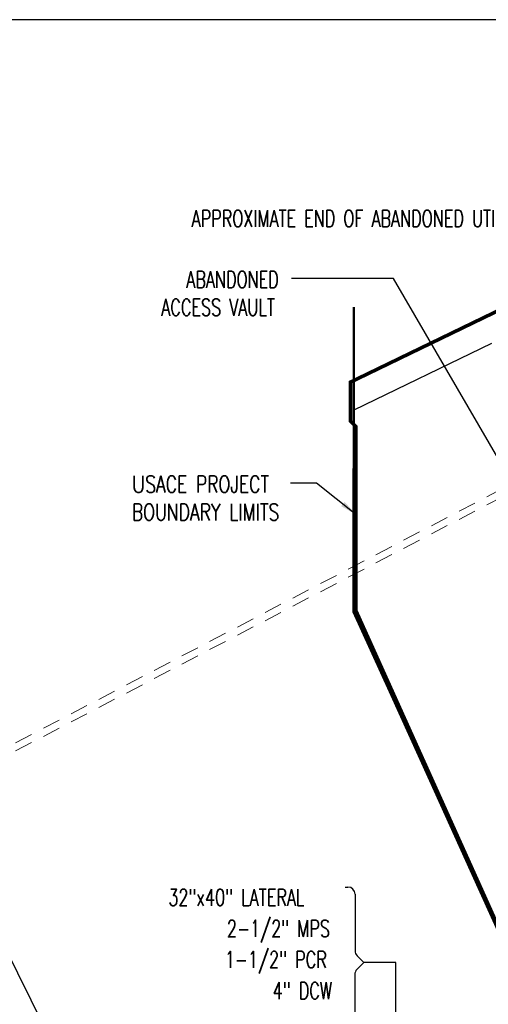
# Model space of a CAD drawing. Header units: inches. Extents: x 27388 to 48883, y 5676 to 18157.
# Tile 6 of 12: x 32166 to 35314, y 11543 to 18157. Entities that reach past the tile are written whole.
import ezdxf

# ---------------------------------------------------------------- set-up
doc = ezdxf.new("R2010")
doc.units = ezdxf.units.IN
doc.header["$LTSCALE"] = 1200
doc.header["$MEASUREMENT"] = 0
doc.linetypes.add('D10', pattern=[0.175, 0.1, -0.075])
doc.linetypes.add('DASHED4', pattern=[0.1875, 0.125, -0.0625])
doc.layers.get('Defpoints').update_dxf_attribs({"color": 251})
for name, color, linetype in [('26091_BASE_FUTURE$0$PL_CONC', 251, 'Continuous'), ('C-NEW FENCELINE', 251, 'FENCELINE3'), ('C-PROJECT LIMITS', 52, 'DASHED4'), ('MU-EXST-SITE-NOTE', 251, 'Continuous'), ('MU-SITE-NOTES', 11, 'Continuous')]:
    doc.layers.add(name, color=color, linetype=linetype)
doc.layers.add('V-APRN-OTLN', color=251, linetype='Continuous', lineweight=50)
doc.layers.add('V-COMM-UNDR', color=251, linetype='D10', lineweight=18)
doc.styles.add('RomanS', font='romans.shx', dxfattribs={"width": 0.85})
doc.styles.get("Standard").update_dxf_attribs({"font": 'romans.shx', "width": 0.85})
doc.linetypes.add('FENCELINE3', pattern='A,0.5,-0.1,["X",Standard,S=0.08,R=0,X=-0.04,Y=-0.04],-0.1', length=0.7)
doc.dimstyles.get("Standard").update_dxf_attribs({"dimtxt": 0.09375, "dimasz": 0.09375, "dimexe": 0.0625, "dimexo": 0.0625, "dimgap": 0.03125, "dimtad": 1, "dimdec": 8, "dimzin": 0, "dimdsep": 46, "dimlunit": 4, "dimtxsty": 'RomanS', "dimcen": 0.09, "dimclrd": 254, "dimclre": 254, "dimclrt": 256, "dimadec": 0, "dimazin": 0, "dimtfac": 1, "dimtdec": 8, "dimtofl": 0, "dimtmove": 0, "dimatfit": 3, "dimfxl": 1, "dimtolj": 1, "dimtzin": 0, "dimlwd": -1, "dimlwe": -1, "dimarcsym": 0})
doc.dimstyles.new('X Site Notes', dxfattribs={"dimtxt": 0.09375, "dimasz": 0.09375, "dimexe": 0.0625, "dimexo": 0.0625, "dimgap": 0.03125, "dimtad": 1, "dimdec": 8, "dimzin": 0, "dimdsep": 46, "dimlunit": 4, "dimtxsty": 'RomanS', "dimcen": 0.09, "dimclrd": 253, "dimclre": 253, "dimclrt": 256, "dimadec": 0, "dimazin": 0, "dimtfac": 1, "dimtdec": 8, "dimtofl": 0, "dimtmove": 0, "dimatfit": 3, "dimldrblk": 'DOT', "dimfxl": 1, "dimtolj": 1, "dimtzin": 0, "dimlwd": -1, "dimlwe": -1, "dimarcsym": 0})

# ---------------------------------------------------------------- blocks, each defined once
blk = doc.blocks.new('_Dot')
at = {"color": 0, "linetype": 'ByBlock', "lineweight": -2}
blk.add_line((-0.5, 0), (-1, 0), dxfattribs=at)
at = {"color": 0, "linetype": 'ByBlock', "const_width": 0.5}
blk.add_lwpolyline([(-0.25, 0, 1), (0.25, 0, 1)], format="xyb", close=True, dxfattribs=at)

msp = doc.modelspace()

# ---------------------------------------------------------------- linework, layer by layer
at = {"layer": '26091_BASE_FUTURE$0$PL_CONC'}
msp.add_line((32060.9, 11936.3), (33098.4, 9840.7), dxfattribs=at)
at = {"layer": 'C-NEW FENCELINE', "elevation": 5469.5}
msp.add_lwpolyline([(35336.2, 15981.2), (34411, 15533.4)], dxfattribs=at)
at = {"layer": 'C-PROJECT LIMITS', "const_width": 24, "flags": 128}
msp.add_lwpolyline([(37106, 10362.7), (37634.8, 9279.8), (37846.5, 8907.7), (38042, 8748.2), (38139.1, 8785), (38668.8, 8978), (39052, 9110.8), (39151.4, 9389.1), (38719.7, 9530.3), (38456.3, 9991.5, -0.044182), (38337.1, 10251.2), (38393, 11200.7), (38409.1, 11316.4), (38424.8, 11487), (38352.3, 11715.2), (38495.3, 11925.1), (38595.7, 12223.8), (38595.7, 13301.3), (39032.3, 13879.6), (39140.8, 14023.3), (39249.2, 14167), (38042.9, 15077.6), (37103.6, 17036.8), (34388.9, 15722.6), (34388.9, 15460.1), (34425.1, 15422.5), (34425.1, 14244.4), (34425.1, 14185.9), (35732.7, 11282.5), (35557.9, 11203.8), (35228.2, 11046.8), (34628.3, 10762.7), (34148.4, 10534.3), (34028.4, 10479.5), (33429.1, 10194.6), (33021.7, 10003.5), (32020.8, 9547.7), (32513.2, 8513), (35329.5, 9833.4)], format="xyb", dxfattribs=at)
at = {"layer": 'Defpoints'}
msp.add_lwpolyline([(27388.4, 5676.5), (48882.8, 5676.5), (48882.8, 18157.1), (27388.4, 18157.1)], close=True, dxfattribs=at)
at = {"layer": 'MU-EXST-SITE-NOTE', "ltscale": 0.7}
for p, q in [((34352.4, 12330.1), (34370.8, 12330.1)), ((34418.8, 12282.1), (34418.8, 11903)), ((34432.9, 11869.1), (34477.9, 11824.1)), ((34477.9, 11824.1), (34431.1, 11777.3)), ((34417, 11743.4), (34417, 11401.7))]:
    msp.add_line(p, q, dxfattribs=at)
for centre, start, end in [((34370.8, 12282.1), 0, 90), ((34466.8, 11903), 180, 225.01516), ((34465, 11743.4), 134.98486, 180)]:
    msp.add_arc(centre, 48, start, end, dxfattribs=at)
at = {"layer": 'V-APRN-OTLN'}
msp.add_lwpolyline([(35794.5, 11117.1), (35565.8, 11623.9), (35467, 11843.4), (35196.1, 12441.2), (34924.4, 13045.7), (34652.3, 13644.4), (34408.8, 14179.3), (34408.5, 14244.1), (34409.1, 14841), (34411.1, 15444.3), (34410.7, 16043.5), (34411.4, 16226.6)], dxfattribs=at)
at = {"layer": 'V-COMM-UNDR'}
for p, q in [((30463.5, 12425.2), (35442.9, 15024.4)), ((30463.5, 12370.4), (35462.8, 14980))]:
    msp.add_line(p, q, dxfattribs=at)

# ---------------------------------------------------------------- texts
at = {"layer": 'MU-EXST-SITE-NOTE', "style": 'RomanS', "width": 0.7}
for s, p in [('APPROXIMATE END OF ABANDONED UTILIDOR', (33321, 16764.9)), ('ABANDONED', (33285.5, 16356)), ('ACCESS VAULT', (33117.9, 16168.5)), ('      32"x40" LATERAL', (32812.4, 12204.6)), ('2-1/2" MPS', (33558.3, 11995.7)), ('1-1/2" PCR', (33544.2, 11786.8)), ('4" DCW', (33866, 11577.8))]:
    msp.add_text(s, height=112.5, dxfattribs=at).set_placement(p)
at = {"layer": 'MU-SITE-NOTES', "insert": (32919.5, 15093.3), "char_height": 112.5, "width": 2062.5, "attachment_point": 1, "style": 'RomanS'}
msp.add_mtext('U{\\W0.75;SACE PROJECT \\PBOUNDARY LIMITS}', dxfattribs=at)

# ---------------------------------------------------------------- leaders
at = {"layer": 'MU-EXST-SITE-NOTE'}
for points, override in [([(35469.5, 15053.9), (34677.9, 16418.1), (33991.8, 16418.1)], {"dimscale": 600, "dimasz": 0.1875, "dimgap": 0.03125, "dimclrd": 251, "dimfxl": 0.75}), ([(36236, 9650.2), (34693.3, 11182.2), (34693.3, 11824.1), (34477.8, 11824.1)], {"dimscale": 1200, "dimasz": 0.0625, "dimgap": 0.03125, "dimtad": 0, "dimclrd": 251})]:
    msp.add_leader(points, dimstyle='X Site Notes', override=override, dxfattribs=at)
at = {"layer": 'MU-SITE-NOTES'}
msp.add_leader([(34425.1, 14833.4), (34160.2, 15043.2), (33985.5, 15043.2)], dimstyle='Standard', override={"dimscale": 600, "dimasz": 0.1875, "dimgap": 0.03125, "dimfxl": 0.75}, dxfattribs=at)

doc.saveas('drawing.dxf')
